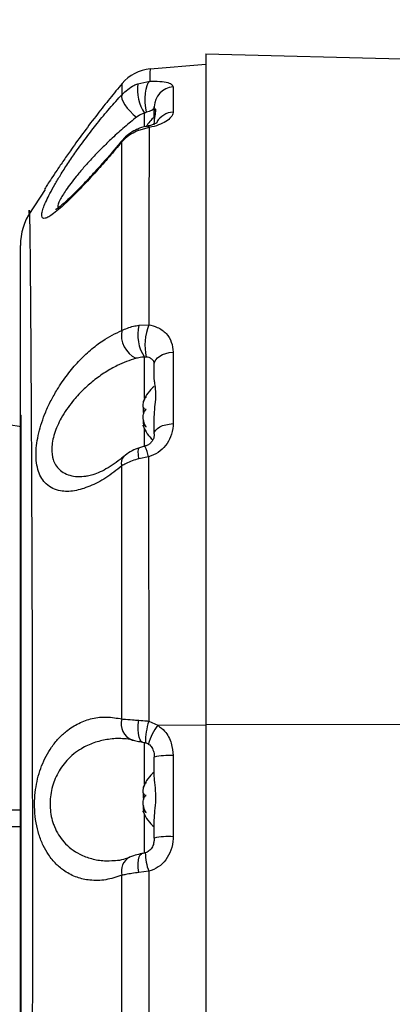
# Model space of a CAD drawing. Extents: x 0 to 16820, y 0 to 11880.
# Tile 33 of 78: x 7873 to 7945, y 6838 to 7029. Entities that reach past the tile are written whole.
import ezdxf

# ---------------------------------------------------------------- set-up
doc = ezdxf.new("R2010")
doc.units = 0
doc.header["$LTSCALE"] = 20
doc.layers.get('0').update_dxf_attribs({"linetype": 'CONTINUOUS'})
doc.styles.add('SLDTEXTSTYLE0', font='TXT', dxfattribs={"width": 0.605})
doc.dimstyles.new('SLDDIMSTYLE0', dxfattribs={"dimtxt": 100, "dimasz": 100, "dimexe": 0, "dimexo": 0.0625, "dimgap": 25, "dimtad": 1, "dimdec": 1, "dimrnd": 1e-09, "dimzin": 12, "dimtxsty": 'SLDTEXTSTYLE0', "dimsah": 1, "dimcen": 0, "dimazin": 3, "dimtfac": 1, "dimtofl": 0, "dimtmove": 0, "dimatfit": 3, "dimtolj": 1, "dimtzin": 12})
doc.dimstyles.new('SLDDIMSTYLE1', dxfattribs={"dimtxt": 100, "dimasz": 100, "dimexe": 0, "dimexo": 0.0625, "dimgap": 25, "dimtad": 1, "dimdec": 4, "dimlfac": 20, "dimzin": 12, "dimtxsty": 'SLDTEXTSTYLE0', "dimsah": 1, "dimcen": 0.09, "dimadec": 1, "dimazin": 3, "dimtfac": 1, "dimtofl": 0, "dimtmove": 0, "dimatfit": 3, "dimtolj": 1, "dimtzin": 12})

# ---------------------------------------------------------------- blocks, each defined once
blk = doc.blocks.new('_D')
at = {"color": 7, "linetype": 'CONTINUOUS'}
blk.add_line((10599.79, 8574.46), (7791.16, 6507.87), dxfattribs=at)
blk.add_solid([(10599.79, 8574.46), (10510.36, 8527.27), (10528.14, 8503.11)], dxfattribs=at)
at = {"color": 7, "linetype": 'CONTINUOUS', "insert": (8954.78, 7524), "char_height": 100, "attachment_point": 1, "rotation": 36.3456, "style": 'SLDTEXTSTYLE0'}
blk.add_mtext('R3487', dxfattribs=at)
blk = doc.blocks.new('_D_1')
at = {"color": 7, "linetype": 'CONTINUOUS'}
for q in [(9232.57, 8882.9), (7791.16, 6507.87)]:
    blk.add_line((8490.54, 7660.25), q, dxfattribs=at)
blk.add_solid([(8490.54, 7660.25), (8555.25, 7737.96), (8529.6, 7753.52)], dxfattribs=at)
at = {"color": 7, "linetype": 'CONTINUOUS', "insert": (8912.41, 8603.77), "char_height": 100, "attachment_point": 1, "rotation": 58.7465, "style": 'SLDTEXTSTYLE0'}
blk.add_mtext('R1348', dxfattribs=at)
blk = doc.blocks.new('_D_2')
at = {"color": 7, "linetype": 'CONTINUOUS'}
for p, q in [((4317.75, 7120.33), (3817.21, 7208.59)), ((7831.16, 6507.87), (11826.43, 6507.87))]:
    blk.add_line(p, q, dxfattribs=at)
blk.add_arc((7791.16, 6507.87), 4005.26, 0, 170, dxfattribs=at)
for points in [[(3846.75, 7203.38), (3880.08, 7298.85), (3850.61, 7304.42)], [(11796.43, 6507.87), (11810.18, 6608.05), (11780.18, 6607.68)]]:
    blk.add_solid(points, dxfattribs=at)
at = {"color": 7, "linetype": 'CONTINUOUS', "insert": (8009.94, 10638.69), "char_height": 100, "attachment_point": 1, "rotation": 355, "style": 'SLDTEXTSTYLE0'}
blk.add_mtext('170°', dxfattribs=at)

msp = doc.modelspace()

# ---------------------------------------------------------------- linework, layer by layer
at = {"color": 7, "linetype": 'CONTINUOUS'}
for p, q in [((7909.1647242, 7022.8716231), (7982.9983388, 7020.9382272)), ((7909.1647242, 7022.8716231), (7909.1647242, 6892.5007975)), ((7898.3565916, 7019.9260211), (7909.1647242, 7020.8716488)), ((7899.1647263, 7011.6626716), (7899.1647263, 7012.557993)), ((7899.3024279, 7012.170682), (7899.1647263, 7011.6626716)), ((7899.1647263, 7010.5255342), (7899.1647263, 7011.6626716)), ((7877.9880156, 6996.5093828), (7874.7642611, 6991.5866649)), ((7899.1647263, 6959.5609403), (7899.1647263, 6962.4736107)), ((7873.2147266, 6952.6216483), (7873.3147209, 6952.6216483)), ((7873.3147209, 6783.1216252), (7873.3147209, 6952.6216483)), ((7899.1647263, 6948.9747382), (7899.1647263, 6952.0719743)), ((7897.399952, 6950.6847954), (7897.0686023, 6950.6847954)), ((7909.1647242, 6892.5007975), (7909.1647242, 6522.5217056)), ((7899.1647263, 6886.5186668), (7899.1647263, 6886.1272133)), ((7899.1647263, 6882.617513), (7899.1647263, 6886.1272133)), ((7869.9026828, 6875.8716381), (7873.0898921, 6875.8716381)), ((7897.399952, 6875.6848073), (7897.0686023, 6875.6848073)), ((7899.1647263, 6870.3670895), (7899.1647263, 6873.8768196)), ((7899.1647263, 6870.3670895), (7899.1647263, 6869.841913))]:
    msp.add_line(p, q, dxfattribs=at)
at = {"color": 8, "linetype": 'CONTINUOUS'}
for p, q in [((7895.984364, 7017.0438981), (7898.2749556, 7017.5265169)), ((7902.8160994, 7016.4301491), (7902.8160994, 7011.5419722)), ((7897.2693955, 7008.6839891), (7897.2693955, 7011.2965799)), ((7898.1883575, 7008.5165), (7896.0725342, 7007.9711771)), ((7896.1822514, 6970.0895047), (7898.0777835, 6970.1737857)), ((7902.8160994, 6964.8503459), (7902.8160994, 6950.9484268)), ((7897.2693955, 6955.8152056), (7897.2693955, 6963.881681)), ((7897.2693955, 6946.5200699), (7897.2693955, 6949.9280846)), ((7898.0653931, 6944.5017374), (7896.1948578, 6944.1311455)), ((7898.1031601, 6893.0975592), (7899.8450984, 6892.307142)), ((7899.8450984, 6892.307142), (7909.1647242, 6892.36323)), ((7909.1647242, 6892.5007975), (7970.7572435, 6892.3898435)), ((7897.2693955, 6880.8151877), (7897.2693955, 6888.9787293)), ((7902.8160994, 6886.4012754), (7902.8160994, 6870.6411815)), ((7897.2693955, 6867.4132026), (7897.2693955, 6874.9280668)), ((7869.7317441, 6872.6099527), (7873.0726664, 6872.6099527)), ((7898.1042479, 6863.9124132), (7896.1559807, 6863.67468)), ((7898.1042479, 6863.9124132), (7898.1042479, 6808.0733514)), ((7892.8806533, 6808.5026837), (7892.8806533, 6863.1268537))]:
    msp.add_line(p, q, dxfattribs=at)
at = {"color": 8, "linetype": 'CONTINUOUS', "flags": 128}
for points in [[(7892.9195081, 7017.0916415), (7892.9195081, 7017.0916415)], [(7897.6510068, 7011.4951229), (7897.5050722, 7012.3640991), (7897.4235182, 7013.3048988), (7897.4110534, 7014.2633415), (7897.4683856, 7015.1842928), (7897.5922217, 7016.0146451), (7897.7754314, 7016.7066551), (7898.0074574, 7017.2204471), (7898.2749556, 7017.5265169)], [(7892.8972309, 7014.9510002), (7892.8227474, 7014.5794845), (7892.8920602, 7014.1068793), (7893.1019877, 7013.5549999), (7893.4428145, 7012.9493571), (7893.898805, 7012.3179055), (7894.4488962, 7011.6897917), (7895.0676818, 7011.0941029), (7895.7265665, 7010.5583167)], [(7896.0725342, 7007.9711771), (7895.9487503, 7008.1885553), (7895.914716, 7008.2212186)], [(7898.1883575, 7008.5165), (7897.9349409, 7008.7558127), (7897.7650155, 7008.7878204)], [(7892.8753709, 7005.7579077), (7892.8006862, 7005.8840907), (7892.8040092, 7005.8970547)], [(7899.1647263, 6962.4736107), (7899.2333015, 6962.9135228), (7899.4366949, 6963.3383251), (7899.7679179, 6963.733474), (7900.2156158, 6964.0854395), (7900.7644405, 6964.3821216), (7901.3955717, 6964.6133876), (7902.0873656, 6964.7712505), (7902.8160994, 6964.8503459)], [(7899.1647263, 6948.9747382), (7899.2333015, 6949.3400252), (7899.4366949, 6949.6927953), (7899.7679179, 6950.0209487), (7900.2156158, 6950.3132201), (7900.7644405, 6950.5595959), (7901.3955717, 6950.751642), (7902.0873656, 6950.8827424), (7902.8160994, 6950.9484268)], [(7896.1948578, 6944.1311455), (7896.0739349, 6944.8893166), (7896.0322415, 6945.5089069), (7896.0721244, 6945.9550476), (7896.1913263, 6946.2025261), (7896.261697, 6946.2429083)], [(7896.905375, 6889.0358901), (7896.6479202, 6889.1556359), (7896.3960086, 6889.4849217), (7896.2021072, 6890.0022304), (7896.0766022, 6890.6798756), (7896.0262139, 6891.4814985), (7896.0536395, 6892.3642135), (7896.1574187, 6893.2806945)], [(7896.1559807, 6863.67468), (7896.0545708, 6864.567349), (7896.0289334, 6865.3986848), (7896.0804318, 6866.1245203), (7896.2063392, 6866.7061425), (7896.3999425, 6867.1126759), (7896.6509451, 6867.3224843), (7896.7285951, 6867.3439718)]]:
    msp.add_lwpolyline(points, dxfattribs=at)
at = {"color": 7, "linetype": 'CONTINUOUS'}
for centre, radius, start, end in [((7791.1647235, 6507.8716374), 3487, 190, 170), ((7791.1647235, 6507.8716374), 1348, 190, 170), ((7899.0538376, 7011.9564908), 8, 95, 140.066594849), ((7903.5637053, 7005.0804703), 7, 128.934088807, 148.575484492), ((7885.1647235, 6985.5967911), 12, 146.394766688, 179.994314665), ((7791.1647235, 6507.8716374), 450, 79.481350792, 89.363367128), ((7903.5637053, 6952.7522483), 7, 128.934088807, 158.314093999), ((7903.5637053, 6952.9910265), 7, 201.761895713, 227.828078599), ((7903.5637053, 6877.7522483), 7, 128.934088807, 158.314093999), ((7903.5637053, 6877.9910265), 7, 201.761895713, 231.065911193)]:
    msp.add_arc(centre, radius, start, end, dxfattribs=at)
at = {"color": 8, "linetype": 'CONTINUOUS'}
for centre, radius, start, end in [((7904.6533694, 7015.9648658), 8.7359009, 172.904877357, 212.301837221), ((7903.0973028, 7012.507312), 3.9329031, 94.100159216, 179.261642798), ((7903.0894554, 7007.5449444), 4.0063642, 93.912355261, 149.056284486), ((7897.7795966, 6968.1619185), 5.0049012, 169.597819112, 244.271780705), ((7903.8584547, 6968.2346936), 7.8971147, 166.415922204, 213.450446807), ((7908.8206331, 6966.1751811), 11.4628817, 159.584189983, 191.434961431), ((7889.2461384, 6942.5891882), 9.0242506, 12.235737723, 26.138425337), ((7894.5665606, 6943.3470704), 1.8166609, 137.11349935, 200.025282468), ((7896.0870182, 6892.5588602), 3.3504878, 163.187375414, 248.565813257), ((7909.5335416, 6889.1936917), 12.0786506, 161.143202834, 181.271569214), ((7908.3671108, 6885.7280042), 10.766139, 142.331251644, 164.088784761), ((7901.960375, 6873.3412868), 13.0879933, 86.251190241, 102.33364424), ((7901.9606276, 6857.5792172), 13.0899482, 86.25285919, 102.332905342), ((7907.3399784, 6867.5413183), 9.9230877, 180.227806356, 201.450866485), ((7895.8814795, 6863.9430557), 3.1098462, 119.006786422, 195.215921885)]:
    msp.add_arc(centre, radius, start, end, dxfattribs=at)
for points, knots in [([(7898.3565916, 7019.9260211), (7898.3430916, 7019.8254056), (7898.3159726, 7019.6232878), (7898.2886679, 7018.2274819), (7898.2749556, 7017.5265169)], [0, 0, 0, 0, 0.4978063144, 1, 1, 1, 1]), ([(7892.8972309, 7014.9510002), (7892.900929, 7015.5801211), (7892.908356, 7016.8435739), (7892.9157805, 7017.0087252), (7892.9195081, 7017.0916415)], [0, 0, 0, 0, 0.4979377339, 1, 1, 1, 1]), ([(7892.8972309, 7014.9510002), (7893.6229457, 7015.6142759), (7894.5521521, 7016.463535), (7895.7270642, 7016.9396347), (7895.984364, 7017.0438981)], [0, 0, 0, 0, 0.7810050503, 1, 1, 1, 1]), ([(7898.2749556, 7017.5265169), (7898.7795609, 7017.5309157), (7900.0249844, 7017.5417724), (7901.5543399, 7017.3615758), (7902.6327437, 7016.9872495), (7902.7542768, 7016.6179884), (7902.8160994, 7016.4301491)], [0, 0, 0, 0, 0.1826791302, 0.4508729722, 0.7206647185, 1, 1, 1, 1]), ([(7892.8753709, 7005.7579077), (7892.0518134, 7004.7795848), (7890.4047534, 7002.8230043), (7887.7805629, 6999.853346), (7885.0848384, 6996.9310606), (7882.7320444, 6994.5476708), (7880.9069599, 6992.8556951), (7879.6206273, 6991.7932884), (7878.6234274, 6991.1244557), (7877.8989284, 6990.8132695), (7877.4358616, 6990.8777192), (7877.25609, 6991.303747), (7877.3496447, 6992.057863), (7877.6593652, 6993.0475944), (7878.1790563, 6994.2748152), (7878.8975702, 6995.7311325), (7879.8161037, 6997.4024554), (7880.9792123, 6999.3561954), (7882.3578028, 7001.5138694), (7884.0419195, 7003.9887902), (7885.9545895, 7006.6268267), (7888.1473003, 7009.4595964), (7890.4795814, 7012.2867639), (7892.0913233, 7014.0628946), (7892.8972309, 7014.9510002)], [0, 0, 0, 0, 0.057463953, 0.1149240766, 0.1835687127, 0.25211563, 0.2970127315, 0.3418645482, 0.3792519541, 0.4166137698, 0.4541494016, 0.4916713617, 0.5249844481, 0.558303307, 0.5912429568, 0.6241986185, 0.6605625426, 0.696945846, 0.7396942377, 0.7824683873, 0.8339938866, 0.8855436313, 0.9427692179, 1, 1, 1, 1]), ([(7897.2693955, 7011.2965799), (7897.1413368, 7011.260992), (7896.5784822, 7011.104573), (7896.0978483, 7010.7963861), (7895.7265665, 7010.5583167)], [0, 0, 0, 0, 0.2275164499, 1, 1, 1, 1]), ([(7897.6510068, 7011.4951229), (7897.5513431, 7011.4599706), (7897.4139861, 7011.4115234), (7897.30053, 7011.3213305), (7897.2693955, 7011.2965799)], [0, 0, 0, 0, 0.725580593, 1, 1, 1, 1]), ([(7899.1647263, 7012.557993), (7899.1493191, 7012.4283419), (7899.1215249, 7012.1944554), (7898.7792461, 7011.8825732), (7898.2692545, 7011.6547964), (7897.8212791, 7011.5390988), (7897.6510068, 7011.4951229)], [0, 0, 0, 0, 0.3433007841, 0.6193043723, 0.8553001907, 1, 1, 1, 1]), ([(7902.8160994, 7011.5419722), (7902.8148954, 7011.502783), (7902.8049314, 7011.1784616), (7902.5297302, 7010.5562701), (7901.5390246, 7009.7173807), (7900.0846321, 7008.9852035), (7898.8189588, 7008.6723662), (7898.1883575, 7008.5165)], [0, 0, 0, 0, 0.0368737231, 0.305158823, 0.5472534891, 0.774426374, 1, 1, 1, 1]), ([(7895.7265665, 7010.5583167), (7894.9436106, 7009.9191883), (7893.3651419, 7008.6306814), (7891.0951636, 7006.5766163), (7888.9437493, 7004.4940167), (7887.0798733, 7002.5580675), (7885.4198771, 7000.7158997), (7883.6827801, 6998.6558894), (7881.969633, 6996.3974221), (7880.7360796, 6994.3493126), (7880.2719294, 6993.1694735), (7880.5344964, 6993.0346255), (7880.6008522, 6993.0005467)], [0, 0, 0, 0, 0.1120013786, 0.2257990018, 0.3258548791, 0.4275111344, 0.508711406, 0.5912728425, 0.7260576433, 0.8441455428, 0.9606125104, 1, 1, 1, 1]), ([(7896.0725342, 7007.9711771), (7895.1750368, 7007.525064), (7893.9854851, 7006.9337813), (7893.0941967, 7005.989696), (7892.8753709, 7005.7579077)], [0, 0, 0, 0, 0.7544836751, 1, 1, 1, 1]), ([(7898.1883575, 7008.5165), (7898.1811251, 7007.2738762), (7898.1666605, 7004.7886655), (7898.145338, 7000.3736871), (7898.1273735, 6995.4600254), (7898.11362, 6990.4273321), (7898.1006152, 6985.4588517), (7898.0907834, 6980.6468269), (7898.0839262, 6975.5745866), (7898.0798311, 6971.9740643), (7898.0777835, 6970.1737857)], [0, 0, 0, 0, 0.1390646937, 0.2781252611, 0.4196285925, 0.5611328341, 0.6702677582, 0.7794004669, 0.8896991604, 1, 1, 1, 1]), ([(7892.856953, 6969.0655864), (7892.8565539, 6972.4158489), (7892.8557514, 6979.150581), (7892.8608743, 6986.966553), (7892.8626964, 6993.1034575), (7892.8654973, 6997.8055674), (7892.8710632, 7002.0923203), (7892.873935, 7004.5360452), (7892.8753709, 7005.7579077)], [0, 0, 0, 0, 0.2178198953, 0.4378637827, 0.5772187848, 0.7165764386, 0.858288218, 1, 1, 1, 1]), ([(7874.8883207, 6992.393235), (7874.8888293, 6992.3903569), (7874.8921279, 6992.3716872), (7874.907034, 6991.8598752), (7874.9376182, 6990.6581664), (7874.9748259, 6988.6551896), (7875.0090757, 6986.0397313), (7875.0449108, 6982.7036204), (7875.0814423, 6978.6650445), (7875.119009, 6973.9324234), (7875.1575159, 6968.5543834), (7875.1963465, 6962.5766752), (7875.2351105, 6956.0334176), (7875.2732532, 6948.9456588), (7875.3101214, 6941.3705118), (7875.3451975, 6933.378718), (7875.3774494, 6925.068876), (7875.4075688, 6916.4322536), (7875.4347145, 6907.5457529), (7875.4564338, 6898.4955714), (7875.4717105, 6889.3665387), (7875.4803033, 6867.5413118), (7875.4679739, 6799.6132696), (7875.4754248, 6704.6511142), (7875.476838, 6619.334255), (7875.4738301, 6577.1754034), (7875.4708505, 6559.1164512), (7875.4708749, 6541.0461524), (7875.4764304, 6522.9542929), (7875.4922004, 6505.6473923), (7875.5131765, 6489.1447518), (7875.5318697, 6473.5678295), (7875.5508002, 6458.2303922), (7875.5693735, 6443.2606383), (7875.5873907, 6428.7618724), (7875.6045891, 6414.8079815), (7875.6208987, 6401.5072915), (7875.6361445, 6388.9683689), (7875.6502923, 6377.2929931), (7875.6633914, 6366.5278661), (7875.6752307, 6356.7568057), (7875.685714, 6348.0666663), (7875.694665, 6340.542517), (7875.7021789, 6334.1960109), (7875.7082108, 6329.0724635), (7875.7124335, 6325.5056759), (7875.7151713, 6323.2554929), (7875.7168291, 6321.8440258), (7875.716934, 6321.7290946), (7875.7169892, 6321.668694)], [0, 0, 0, 0, 0.00247169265, 0.01603312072, 0.02958798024, 0.04042775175, 0.05130651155, 0.06218502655, 0.07302469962, 0.0838446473, 0.09470279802, 0.10556108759, 0.11638088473, 0.12724629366, 0.13815093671, 0.14905549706, 0.15992091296, 0.17070113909, 0.18151522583, 0.19237564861, 0.20325285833, 0.21408620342, 0.26992211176, 0.44443552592, 0.55141168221, 0.57282048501, 0.59424358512, 0.61565788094, 0.63704955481, 0.65843198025, 0.67695324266, 0.69554077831, 0.71412818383, 0.73264935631, 0.75116919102, 0.76975520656, 0.78834144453, 0.80686126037, 0.82539735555, 0.84399963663, 0.86260210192, 0.88113818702, 0.89967684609, 0.91828181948, 0.93688695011, 0.95542566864, 0.96976890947, 0.98411243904, 1, 1, 1, 1]), ([(7892.8597321, 6942.7249825), (7891.8201586, 6941.9156053), (7889.7411331, 6940.2969455), (7886.6225069, 6938.6812581), (7883.625372, 6937.7651068), (7881.2144838, 6937.7155453), (7879.4144606, 6938.2784969), (7878.200844, 6939.1005401), (7877.2779416, 6940.2406248), (7876.6284827, 6941.618783), (7876.2463251, 6943.3072333), (7876.1461756, 6945.1802194), (7876.3148128, 6947.1554478), (7876.6948548, 6949.1510154), (7877.2839464, 6951.1910137), (7878.081193, 6953.3105369), (7879.0863607, 6955.4577676), (7880.4725472, 6957.9253689), (7882.251674, 6960.5174212), (7884.4340983, 6963.0984271), (7886.7494741, 6965.3055507), (7889.5731832, 6967.4962216), (7891.6192097, 6968.4740495), (7892.856953, 6969.0655864)], [0, 0, 0, 0, 0.0694387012, 0.1388692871, 0.2084728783, 0.2779547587, 0.3201923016, 0.3623889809, 0.3976183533, 0.4328207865, 0.4682128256, 0.5035924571, 0.535157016, 0.5667320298, 0.5985524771, 0.6303918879, 0.666317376, 0.7022662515, 0.7555403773, 0.8088729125, 0.8629795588, 0.9171095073, 1, 1, 1, 1]), ([(7892.856953, 6969.0655864), (7893.5729902, 6969.3837165), (7894.5712552, 6969.8272384), (7895.8271787, 6970.0316998), (7896.1822514, 6970.0895047)], [0, 0, 0, 0, 0.7172815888, 1, 1, 1, 1]), ([(7898.0777835, 6970.1737857), (7898.6523628, 6970.0355781), (7899.976848, 6969.7169904), (7901.5541848, 6968.521637), (7902.6327769, 6966.8243062), (7902.7542879, 6965.5159128), (7902.8160994, 6964.8503459)], [0, 0, 0, 0, 0.2009169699, 0.4631414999, 0.7269053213, 1, 1, 1, 1]), ([(7895.6069549, 6963.6531866), (7894.3928323, 6963.2336908), (7892.3956447, 6962.5436354), (7889.6310833, 6960.9643788), (7887.3798126, 6959.3701571), (7885.2341626, 6957.4779733), (7883.0657793, 6955.1079188), (7881.1018718, 6952.2598502), (7879.6676972, 6949.056082), (7879.1191895, 6946.1793136), (7879.3518048, 6944.3945013), (7879.7994832, 6943.2208316), (7880.3140337, 6942.392594), (7881.2208185, 6941.5596338), (7882.4159148, 6940.9765492), (7883.8485434, 6940.6200847), (7884.9398424, 6940.6961343), (7885.4871814, 6940.7342768)], [0, 0, 0, 0, 0.1149447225, 0.1890799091, 0.2643157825, 0.3354785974, 0.4082445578, 0.5017540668, 0.5816374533, 0.6585525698, 0.7261716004, 0.7446851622, 0.7881493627, 0.8330908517, 0.8876294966, 0.9436407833, 1, 1, 1, 1]), ([(7897.2693955, 6963.881681), (7897.0928484, 6963.8728417), (7896.4896951, 6963.842643), (7895.9726543, 6963.7316741), (7895.6069549, 6963.6531866)], [0, 0, 0, 0, 0.2927068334, 1, 1, 1, 1]), ([(7897.5852852, 6963.9026022), (7897.4879397, 6963.903607), (7897.376591, 6963.9047563), (7897.2813704, 6963.8842588), (7897.2693955, 6963.881681)], [0, 0, 0, 0, 0.8742394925, 1, 1, 1, 1]), ([(7899.1647263, 6962.4736107), (7899.1493672, 6962.6675031), (7899.1216647, 6963.0172198), (7898.7789563, 6963.4802844), (7898.2563595, 6963.7982321), (7897.7794245, 6963.8724083), (7897.5852852, 6963.9026022)], [0, 0, 0, 0, 0.3375019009, 0.6087397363, 0.8407351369, 1, 1, 1, 1]), ([(7902.8160994, 6950.9484268), (7902.8132722, 6950.7993653), (7902.7972304, 6949.9535826), (7902.4768887, 6948.4546284), (7901.4514758, 6946.6685153), (7899.9701072, 6945.2435262), (7898.6988236, 6944.7484262), (7898.0653931, 6944.5017374)], [0, 0, 0, 0, 0.0561411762, 0.318547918, 0.5557400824, 0.7786428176, 1, 1, 1, 1]), ([(7896.1948578, 6944.1311455), (7895.3043114, 6943.8592508), (7894.0639223, 6943.480545), (7893.1246476, 6942.8912023), (7892.8597321, 6942.7249825)], [0, 0, 0, 0, 0.7179573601, 1, 1, 1, 1]), ([(7898.0653931, 6944.5017374), (7898.0654864, 6942.0021399), (7898.0656729, 6937.002962), (7898.0692092, 6929.2050288), (7898.0729998, 6921.2100591), (7898.0791429, 6912.5088436), (7898.0889441, 6903.1363396), (7898.0984129, 6896.4498401), (7898.1031601, 6893.0975592)], [0, 0, 0, 0, 0.1550140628, 0.3100270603, 0.4673855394, 0.6247448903, 0.8118656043, 1, 1, 1, 1]), ([(7892.8797443, 6893.5279644), (7892.8780911, 6896.6945808), (7892.8747762, 6903.0440261), (7892.8698073, 6911.9368185), (7892.8669051, 6920.2034088), (7892.8647661, 6927.8549318), (7892.8613417, 6935.3967028), (7892.8602686, 6940.2822245), (7892.8597321, 6942.7249825)], [0, 0, 0, 0, 0.1858273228, 0.3726060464, 0.5283188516, 0.6840322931, 0.8420163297, 1, 1, 1, 1]), ([(7892.8806533, 6863.1268537), (7891.8469268, 6862.7910752), (7889.7502503, 6862.1100255), (7886.8024759, 6862.0673344), (7884.1082175, 6862.6551465), (7881.9192722, 6863.7466478), (7880.0665038, 6865.270758), (7878.6668367, 6866.9735499), (7877.5525885, 6868.9283091), (7876.7352802, 6871.0061256), (7876.1630896, 6873.3441832), (7875.8942534, 6875.7326281), (7875.9032238, 6878.1096065), (7876.1466194, 6880.3203995), (7876.6078192, 6882.445091), (7877.2668937, 6884.4526672), (7878.1309591, 6886.348783), (7879.228136, 6888.1553017), (7880.5487287, 6889.7950165), (7882.3047591, 6891.4118729), (7884.4930353, 6892.7981241), (7887.1481885, 6893.7175721), (7889.9791786, 6894.050675), (7891.905007, 6893.7036217), (7892.8797443, 6893.5279644)], [0, 0, 0, 0, 0.0670536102, 0.1360028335, 0.1922478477, 0.2499387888, 0.2939013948, 0.338981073, 0.3750213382, 0.4120419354, 0.4479375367, 0.4852051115, 0.5169051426, 0.549632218, 0.5804301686, 0.6120242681, 0.6454068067, 0.6795233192, 0.7184124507, 0.7580711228, 0.8156701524, 0.8748509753, 0.9366571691, 1, 1, 1, 1]), ([(7892.8797443, 6893.5279644), (7892.9883438, 6893.5189048), (7893.589766, 6893.4687329), (7894.6649113, 6893.3779538), (7895.7448474, 6893.3075797), (7896.1574187, 6893.2806945)], [0, 0, 0, 0, 0.1198551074, 0.6637556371, 1, 1, 1, 1]), ([(7896.1574187, 6893.2806945), (7896.6872994, 6893.2415687), (7897.3287582, 6893.1942042), (7897.9884165, 6893.1118792), (7898.1031601, 6893.0975592)], [0, 0, 0, 0, 0.8260558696, 1, 1, 1, 1]), ([(7899.8450984, 6892.307142), (7900.3115849, 6891.9404418), (7901.4802483, 6891.0217675), (7902.6082703, 6888.9100838), (7902.749185, 6887.2090325), (7902.8160994, 6886.4012754)], [0, 0, 0, 0, 0.25864139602, 0.64796023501, 1, 1, 1, 1]), ([(7893.2979901, 6889.6389699), (7893.0807256, 6889.6630938), (7891.9597665, 6889.7875588), (7889.9831172, 6889.5761199), (7887.4053877, 6888.9711129), (7884.727205, 6887.7362682), (7882.2139242, 6885.7404032), (7880.2159497, 6882.9021014), (7879.2435609, 6880.1962239), (7878.9179086, 6877.9536145), (7878.905029, 6876.2416914), (7879.1300882, 6874.5562171), (7879.4674494, 6873.3622012), (7879.9294563, 6872.1601056), (7880.5376579, 6870.96871), (7881.627005, 6869.5031005), (7883.0119386, 6868.2194451), (7884.8220998, 6867.0906489), (7886.9856775, 6866.3034548), (7889.2511854, 6865.8944764), (7890.7568932, 6865.9907542), (7891.4054235, 6866.0322225)], [0, 0, 0, 0, 0.0175963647, 0.0907870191, 0.1607803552, 0.2322709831, 0.3247428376, 0.4017987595, 0.4709487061, 0.5054972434, 0.5413996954, 0.5760833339, 0.6120621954, 0.6220117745, 0.6627695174, 0.7048322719, 0.7564033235, 0.8093576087, 0.8774880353, 0.9472323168, 1, 1, 1, 1]), ([(7902.8160994, 6870.6411815), (7902.8142904, 6870.5116521), (7902.8018867, 6869.6235027), (7902.5070366, 6868.030964), (7901.4952782, 6866.1248257), (7900.0080533, 6864.6364153), (7898.7391689, 6864.1538686), (7898.1042479, 6863.9124132)], [0, 0, 0, 0, 0.0442032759, 0.3030903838, 0.5416386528, 0.7706463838, 1, 1, 1, 1]), ([(7896.1559807, 6863.67468), (7895.2609903, 6863.5555852), (7894.0447642, 6863.3937441), (7893.1238815, 6863.1826175), (7892.8806533, 6863.1268537)], [0, 0, 0, 0, 0.7358749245, 1, 1, 1, 1])]:
    msp.add_open_spline(points, degree=3, knots=knots, dxfattribs=at)
at = {"color": 7, "linetype": 'CONTINUOUS'}
for points, knots in [([(7892.9195081, 7017.0916415), (7892.1199824, 7016.1260404), (7890.5041611, 7014.1745848), (7888.0076051, 7011.0065659), (7885.4695558, 7007.6536487), (7883.2851806, 7004.6313682), (7881.5462974, 7002.1390341), (7880.2420094, 7000.2186725), (7879.1590373, 6998.58655), (7878.398734, 6997.418275), (7877.9811382, 6996.7694928), (7877.8245878, 6996.5248729), (7877.8646922, 6996.5874679), (7877.8658931, 6996.5893424)], [0, 0, 0, 0, 0.1126879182, 0.2277394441, 0.3560478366, 0.4889439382, 0.5769101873, 0.6671756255, 0.7546047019, 0.8454838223, 0.9201453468, 0.9976087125, 1, 1, 1, 1]), ([(7899.1647263, 7009.0294576), (7899.169136, 7009.2126185), (7899.1888832, 7010.0328318), (7899.415141, 7011.2097948), (7899.5201207, 7012.1060467), (7899.3984397, 7012.1212544), (7899.3491952, 7012.127409)], [0, 0, 0, 0, 0.09648618, 0.4320751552, 0.7701598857, 1, 1, 1, 1]), ([(7899.7782891, 7009.4989634), (7899.7838893, 7009.5044273), (7899.8144178, 7009.5342129), (7899.6702072, 7009.4205506), (7899.2757448, 7009.2237071), (7898.6235471, 7008.9928449), (7898.0857798, 7008.8370451), (7897.7710936, 7008.7892899), (7897.7684801, 7008.7888933)], [0, 0, 0, 0, 0.0497566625, 0.2712400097, 0.5090502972, 0.7472318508, 0.9979007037, 1, 1, 1, 1]), ([(7895.9224423, 7008.2025028), (7895.7833007, 7008.1489329), (7895.1677795, 7007.9119554), (7894.1794676, 7007.2425807), (7893.2726782, 7006.5012964), (7892.8937826, 7005.9764576), (7892.8233136, 7005.8788455)], [0, 0, 0, 0, 0.1140435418, 0.5044950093, 0.9078435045, 1, 1, 1, 1]), ([(7897.769009, 7008.769641), (7897.6862839, 7008.7594772), (7897.0596673, 7008.6824899), (7896.4341127, 7008.457739), (7895.9214395, 7008.2236449), (7895.9145595, 7008.2205034)], [0, 0, 0, 0, 0.1304783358, 0.9883311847, 1, 1, 1, 1]), ([(7892.8091948, 7005.8928228), (7892.28901, 7005.2698275), (7891.171638, 7003.9316158), (7889.4489234, 7001.9482012), (7887.6777922, 6999.9655087), (7886.0622325, 6998.2180541), (7884.5822433, 6996.6659877), (7883.2756218, 6995.3586425), (7882.1271291, 6994.2773667), (7881.2147259, 6993.478954), (7880.5493439, 6992.9529783), (7880.1569408, 6992.673453), (7879.9639431, 6992.569885), (7880.0014851, 6992.5865703), (7880.0072347, 6992.5891257)], [0, 0, 0, 0, 0.0990747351, 0.2128153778, 0.3266929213, 0.4394860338, 0.5317681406, 0.63029875, 0.7268398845, 0.8083965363, 0.8804603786, 0.9411929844, 0.9909937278, 1, 1, 1, 1]), ([(7874.8809149, 6991.7809165), (7874.8809149, 6991.7809165), (7874.8809149, 6991.780916), (7874.8797455, 6991.9102257), (7874.8782943, 6992.2392405), (7874.8791438, 6992.5243853), (7874.8854751, 6992.4339031), (7874.8883207, 6992.393235)], [0, 0, 0, 0, 0.0000054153, 0.2616235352, 0.5238343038, 0.7859831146, 1, 1, 1, 1]), ([(7873.1647258, 6329.0658391), (7873.1647258, 6329.1229671), (7873.1647258, 6329.2315613), (7873.1647258, 6330.5835477), (7873.1647258, 6332.7295802), (7873.1647258, 6336.0964718), (7873.1647258, 6340.9396469), (7873.1647258, 6347.0409024), (7873.1647258, 6354.293964), (7873.1647258, 6362.5830744), (7873.1647258, 6371.8687256), (7873.1647258, 6382.2378919), (7873.1647258, 6393.4960061), (7873.1647258, 6405.4812915), (7873.1647258, 6418.149533), (7873.1647258, 6431.6143843), (7873.1647258, 6445.6035613), (7873.1647258, 6459.9376211), (7873.1647258, 6474.5746481), (7873.1647258, 6489.627986), (7873.1647258, 6504.7816161), (7873.1647258, 6519.8184051), (7873.1647258, 6539.578472), (7873.1647258, 6574.2154807), (7873.1647258, 6643.466786), (7873.1647258, 6732.8817028), (7873.1647258, 6812.8378463), (7873.1647258, 6858.3858535), (7873.1647258, 6876.9431885), (7873.1647258, 6888.2268877), (7873.1647258, 6897.2347438), (7873.1647258, 6905.9805819), (7873.1647258, 6914.3248089), (7873.1647258, 6922.4008116), (7873.1647258, 6930.1584303), (7873.1647258, 6937.6471368), (7873.1647258, 6944.8010485), (7873.1647258, 6951.4965704), (7873.1647258, 6957.6908122), (7873.1647258, 6963.3450516), (7873.1647258, 6968.4676318), (7873.1647258, 6972.9647826), (7873.1647258, 6976.8119643), (7873.1647258, 6979.9900771), (7873.1647258, 6982.5022106), (7873.1647258, 6984.127328), (7873.1647258, 6985.2868865), (7873.1647258, 6985.6583379), (7873.1647258, 6985.6146525), (7873.1647258, 6985.5965472)], [0, 0, 0, 0, 0.0156631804, 0.0297740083, 0.0439448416, 0.0619322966, 0.0800444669, 0.0985505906, 0.1171930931, 0.1351822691, 0.1532965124, 0.1718048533, 0.1904493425, 0.2084311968, 0.2265376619, 0.2450375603, 0.2636731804, 0.2816645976, 0.2997808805, 0.3182916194, 0.3369388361, 0.3549223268, 0.3729574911, 0.4090280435, 0.4811691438, 0.6254513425, 0.734999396, 0.7726710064, 0.7915067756, 0.8026549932, 0.8138075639, 0.8243497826, 0.8349688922, 0.8452360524, 0.8556001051, 0.8660374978, 0.8765493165, 0.8871379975, 0.8975021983, 0.9079402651, 0.9184529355, 0.929042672, 0.9393996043, 0.9498301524, 0.9603349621, 0.9709167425, 0.9783899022, 0.9910437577, 1, 1, 1, 1]), ([(7899.1647263, 6952.0719743), (7899.1767309, 6952.4489146), (7899.2098826, 6953.4898634), (7899.4366903, 6955.3037074), (7899.5209596, 6957.2587986), (7899.2749668, 6958.7889611), (7899.2000286, 6959.3137296), (7899.1647263, 6959.5609403)], [0, 0, 0, 0, 0.1167720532, 0.3224748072, 0.5663671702, 0.7957219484, 1, 1, 1, 1]), ([(7897.5720455, 6956.2243915), (7897.4234578, 6955.9948272), (7897.1660084, 6955.5970742), (7897.0037768, 6955.2161643), (7896.9787879, 6955.0533573), (7897.0498627, 6955.0733893), (7897.0686023, 6955.078671)], [0, 0, 0, 0, 0.3662917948, 0.6346532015, 0.9036723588, 1, 1, 1, 1]), ([(7897.5720455, 6953.6781407), (7897.4241514, 6953.7160612), (7897.1679172, 6953.7817605), (7896.998408, 6954.1835339), (7896.9924518, 6954.6913187), (7897.1354267, 6955.299974), (7897.3490293, 6955.8236521), (7897.5173607, 6956.126128), (7897.5720455, 6956.2243915)], [0, 0, 0, 0, 0.2355783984, 0.4081518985, 0.5811531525, 0.7450940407, 0.9171902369, 1, 1, 1, 1]), ([(7897.0680063, 6954.1060424), (7897.0515606, 6954.0377724), (7896.9800666, 6953.7409824), (7896.9858653, 6953.2888477), (7897.0709057, 6952.9855446), (7897.1028452, 6952.8716302)], [0, 0, 0, 0, 0.1572168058, 0.683467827, 1, 1, 1, 1]), ([(7897.5720455, 6950.3253496), (7897.4241494, 6950.5919166), (7897.1679013, 6951.0537768), (7896.9984185, 6951.8462179), (7896.9924461, 6952.523446), (7897.1354595, 6953.1051823), (7897.3490024, 6953.4723158), (7897.5173591, 6953.6276759), (7897.5720455, 6953.6781407)], [0, 0, 0, 0, 0.2355673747, 0.4081494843, 0.5811326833, 0.7450664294, 0.9171913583, 1, 1, 1, 1]), ([(7897.0680063, 6951.637218), (7897.0515712, 6951.6044327), (7896.9801577, 6951.4619746), (7896.9849866, 6951.1198754), (7897.0673779, 6950.7996937), (7897.0969443, 6950.6847954)], [0, 0, 0, 0, 0.1608366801, 0.6988632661, 1, 1, 1, 1]), ([(7897.0692878, 6950.399915), (7897.051975, 6950.4369628), (7896.9782905, 6950.5946413), (7897.0009729, 6950.6387624), (7897.0183258, 6950.6725169)], [0, 0, 0, 0, 0.2349577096, 1, 1, 1, 1]), ([(7897.0686023, 6950.6646192), (7897.0922447, 6950.6657522), (7897.1557721, 6950.6687963), (7897.3505468, 6950.5183453), (7897.517714, 6950.3726895), (7897.5720455, 6950.3253496)], [0, 0, 0, 0, 0.2857690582, 0.7678660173, 1, 1, 1, 1]), ([(7899.1508906, 6948.9737845), (7899.1431161, 6948.7623887), (7899.1271156, 6948.3273187), (7898.8826049, 6947.726131), (7898.4654466, 6947.1846941), (7897.9449841, 6946.7778946), (7897.5261682, 6946.6287866), (7897.3420982, 6946.5632534)], [0, 0, 0, 0, 0.2410641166, 0.4961299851, 0.6986967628, 0.8675769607, 1, 1, 1, 1]), ([(7896.2640737, 6946.2297356), (7896.1405992, 6946.193434), (7895.5229607, 6946.0118476), (7894.4632041, 6945.5006186), (7893.6533476, 6944.8955565), (7893.2417532, 6944.5880449)], [0, 0, 0, 0, 0.1094296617, 0.5473841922, 1, 1, 1, 1]), ([(7897.3479171, 6946.5615249), (7897.2478021, 6946.535), (7896.8824035, 6946.4381899), (7896.524114, 6946.3223559), (7896.2639918, 6946.2382591)], [0, 0, 0, 0, 0.2739884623, 1, 1, 1, 1]), ([(7893.2427143, 6944.5757962), (7892.7560935, 6944.1783017), (7891.7192604, 6943.3313682), (7890.1686798, 6942.3278329), (7888.6345538, 6941.5173195), (7887.3034078, 6941.0029512), (7886.2095445, 6940.7167364), (7885.7127564, 6940.6818207), (7885.4838361, 6940.6657315)], [0, 0, 0, 0, 0.1642193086, 0.3498987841, 0.5341530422, 0.7153211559, 0.868819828, 1, 1, 1, 1]), ([(7893.3024083, 6889.7315359), (7893.8066813, 6889.7063961), (7894.327249, 6889.6804439), (7894.8587888, 6889.4972715), (7894.8754271, 6889.4915378)], [0, 0, 0, 0, 0.9686980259, 1, 1, 1, 1]), ([(7894.9009602, 6889.434526), (7895.0320189, 6889.4014701), (7895.4548189, 6889.2948305), (7896.1597802, 6889.1441908), (7896.738543, 6889.0675364), (7896.9171767, 6889.0438772)], [0, 0, 0, 0, 0.2369765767, 0.7644946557, 1, 1, 1, 1]), ([(7896.9079007, 6889.0341616), (7896.9241793, 6889.0321644), (7897.0876162, 6889.0121124), (7897.2851485, 6888.9651577), (7897.4630063, 6888.9228797)], [0, 0, 0, 0, 0.0996012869, 1, 1, 1, 1]), ([(7897.4538942, 6888.8939119), (7897.5508055, 6888.8773323), (7897.7932932, 6888.8358477), (7897.9950283, 6888.6934105), (7898.116139, 6888.607899)], [0, 0, 0, 0, 0.39965455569, 1, 1, 1, 1]), ([(7897.9983454, 6888.6486686), (7898.0920106, 6888.5967327), (7898.4436974, 6888.4017279), (7898.8559129, 6887.7515906), (7899.1471232, 6886.9268513), (7899.1334402, 6886.3550539), (7899.1279651, 6886.1262596)], [0, 0, 0, 0, 0.1130092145, 0.4243181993, 0.7696514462, 1, 1, 1, 1]), ([(7899.1647263, 6873.8768196), (7899.2032717, 6874.4647895), (7899.2840014, 6875.6962384), (7899.5281756, 6877.9011184), (7899.4155258, 6880.1505433), (7899.1900112, 6881.7120881), (7899.169579, 6882.4437426), (7899.1647263, 6882.617513)], [0, 0, 0, 0, 0.2143184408, 0.4488703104, 0.6927841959, 0.9270352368, 1, 1, 1, 1]), ([(7897.5720455, 6881.2244034), (7897.4234552, 6880.9948452), (7897.1659989, 6880.597099), (7897.0037961, 6880.2161275), (7896.9787437, 6880.0534023), (7897.0498635, 6880.0733874), (7897.0686023, 6880.0786531)], [0, 0, 0, 0, 0.3663235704, 0.6347137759, 0.903753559, 1, 1, 1, 1]), ([(7897.5720455, 6878.6781228), (7897.4241513, 6878.716059), (7897.1679197, 6878.7817846), (7896.9984098, 6879.1835198), (7896.9924348, 6879.6912587), (7897.1354687, 6880.3000669), (7897.3490121, 6880.823632), (7897.5173596, 6881.1261376), (7897.5720455, 6881.2244034)], [0, 0, 0, 0, 0.2355824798, 0.4081543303, 0.5811628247, 0.7450721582, 0.917189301, 1, 1, 1, 1]), ([(7897.0680063, 6879.1060543), (7897.0515607, 6879.0377732), (7896.9800711, 6878.7409531), (7896.9858615, 6878.2888851), (7897.0709055, 6877.9855607), (7897.1028452, 6877.8716421)], [0, 0, 0, 0, 0.157230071, 0.6834834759, 1, 1, 1, 1]), ([(7897.5720455, 6875.3253615), (7897.4241502, 6875.5919288), (7897.1679077, 6876.0537814), (7896.9984142, 6876.8462172), (7896.9924451, 6877.5234518), (7897.1354604, 6878.1051894), (7897.3489965, 6878.4723391), (7897.5173588, 6878.6276692), (7897.5720455, 6878.6781228)], [0, 0, 0, 0, 0.2355682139, 0.4081437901, 0.5811346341, 0.7450689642, 0.9171945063, 1, 1, 1, 1]), ([(7897.0680063, 6876.6372299), (7897.0515601, 6876.604438), (7896.9801044, 6876.4619624), (7896.9858757, 6876.1118553), (7897.0709036, 6875.7828363), (7897.1028452, 6875.6592369)], [0, 0, 0, 0, 0.1572970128, 0.6834300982, 1, 1, 1, 1]), ([(7897.0692878, 6875.3999269), (7897.0519751, 6875.4369633), (7896.9782867, 6875.5946024), (7897.000971, 6875.6387519), (7897.0183258, 6875.6725288)], [0, 0, 0, 0, 0.23494389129, 1, 1, 1, 1]), ([(7897.0686023, 6875.6646312), (7897.0922522, 6875.6657441), (7897.1558113, 6875.6687352), (7897.3504229, 6875.5184673), (7897.517707, 6875.3727082), (7897.5720455, 6875.3253615)], [0, 0, 0, 0, 0.2857659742, 0.767996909, 1, 1, 1, 1]), ([(7899.1387312, 6870.2442742), (7899.1242915, 6869.9459377), (7899.0945585, 6869.3316283), (7898.7372662, 6868.487009), (7898.1751733, 6867.8528384), (7897.6913912, 6867.5520539), (7897.4363152, 6867.5107655), (7897.4209105, 6867.508272)], [0, 0, 0, 0, 0.2583742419, 0.532022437, 0.7705582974, 0.9861434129, 1, 1, 1, 1]), ([(7896.7247655, 6867.3379219), (7896.6242687, 6867.3196989), (7896.0684736, 6867.2189171), (7895.2468089, 6866.9953715), (7894.6273382, 6866.7480272), (7894.3783839, 6866.648624)], [0, 0, 0, 0, 0.1166241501, 0.6449869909, 1, 1, 1, 1]), ([(7897.4154194, 6867.503891), (7897.3928344, 6867.4970484), (7897.0969099, 6867.4073913), (7896.814967, 6867.3576608), (7896.5545421, 6867.3117256)], [0, 0, 0, 0, 0.0763202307, 1, 1, 1, 1]), ([(7894.3989401, 6866.6123247), (7893.9971515, 6866.4692853), (7893.0679119, 6866.1384698), (7892.0646077, 6865.9552708), (7891.4928122, 6865.9702671), (7891.4099981, 6865.9724391)], [0, 0, 0, 0, 0.3944637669, 0.9122991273, 1, 1, 1, 1])]:
    msp.add_open_spline(points, degree=3, knots=knots, dxfattribs=at)

# ---------------------------------------------------------------- dimensions: what is measured, and where the dimension line sits
dim = msp.add_angular_dim_2l(base=(8140.2463275, 10497.8926284), line1=((6833.3630896, 6507.8716374), (7791.1647235, 6507.8716374)), line2=((4357.1400888, 7113.3828329), (6463.6438724, 6741.9493809)), dimstyle='SLDDIMSTYLE1', dxfattribs=at)
dim.commit()
dim.dimension.update_dxf_attribs({"geometry": '_D_2', "text_midpoint": (8140.2463275, 10497.8926284), "dimtype": 162})
for mpoint, picture, middle in [((8490.5424676, 7660.2495143), '_D_1', (9128.1680713, 8710.8770973)), ((10599.7943733, 8574.4554102), '_D', (9195.4797484, 7541.1637238))]:
    dim = msp.add_radius_dim(center=(7791.1647235, 6507.8716374), mpoint=mpoint, dimstyle='SLDDIMSTYLE0', dxfattribs=at)
    dim.commit()
    dim.dimension.update_dxf_attribs({"geometry": picture, "text_midpoint": middle, "dimtype": 164})

doc.saveas('drawing.dxf')
